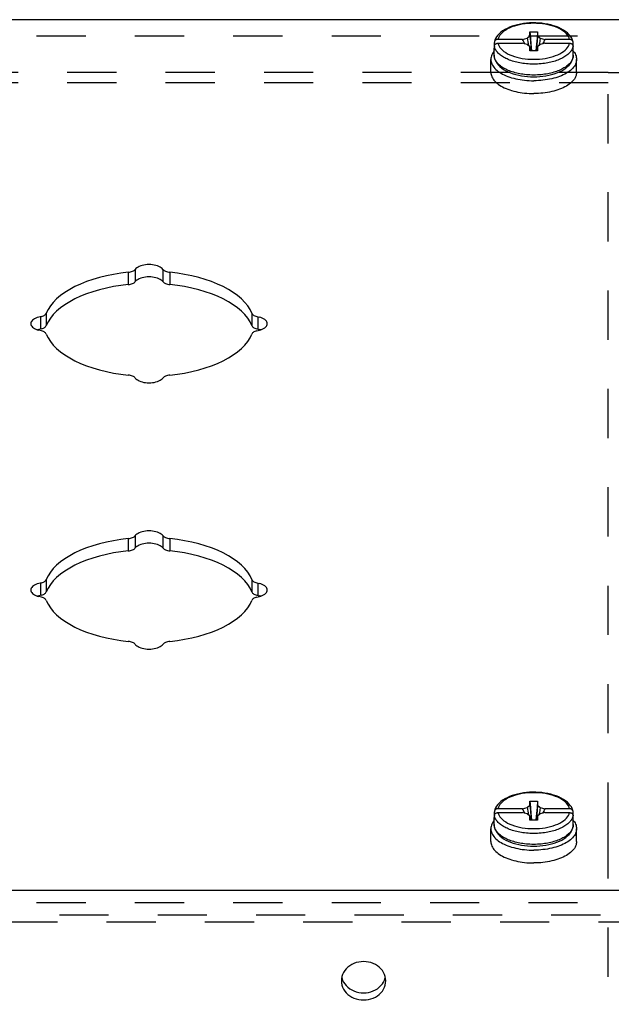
# Model space of a CAD drawing. Header units: inches. Extents: x 0 to 37.8, y 0 to 24.4.
# Tile 11 of 12: x 32.9 to 35.4, y 16.4 to 20.5. Entities that reach past the tile are written whole.
import ezdxf

# ---------------------------------------------------------------- set-up
doc = ezdxf.new("R2010")
doc.units = ezdxf.units.IN
doc.header["$LTSCALE"] = 2.077778
doc.header["$MEASUREMENT"] = 0
doc.linetypes.add('HIDDEN', pattern=[0.2, 0.1, -0.1])
doc.layers.add('DEFAULT_2', color=8, linetype='HIDDEN')
doc.layers.add('DOOR_ASSEMBLY', color=7, linetype='CONTINUOUS')

msp = doc.modelspace()

# ---------------------------------------------------------------- linework, layer by layer
at = {"layer": 'DEFAULT_2', "color": 8, "linetype": 'HIDDEN'}
for p, q in [((35.3931, 20.294), (24.7631, 20.294)), ((35.3931, 19.994), (35.3931, 20.294)), ((35.3931, 20.2933), (35.4531, 20.2933)), ((35.3931, 20.25), (24.7631, 20.25)), ((35.3931, 17.0867), (35.3931, 19.994)), ((35.3931, 13.5649), (35.3931, 17.0867)), ((24.7631, 16.7348), (35.3931, 16.7348))]:
    msp.add_line(p, q, dxfattribs=at)
at = {"layer": 'DOOR_ASSEMBLY', "color": 3, "linetype": 'Continuous'}
for p, q in [((35.5293, 20.5166), (24.6268, 20.5166)), ((24.6668, 16.8392), (35.4893, 16.8392))]:
    msp.add_line(p, q, dxfattribs=at)
at = {"layer": 'DOOR_ASSEMBLY', "color": 7, "linetype": 'Continuous'}
for p, q in [((35.0616, 20.4652), (35.0946, 20.4652)), ((35.0616, 20.4487), (35.0616, 20.4652)), ((35.0946, 20.4652), (35.0946, 20.4487)), ((35.0311, 20.4334), (34.927, 20.4334)), ((35.0311, 20.4334), (35.0504, 20.439)), ((35.0504, 20.439), (35.0616, 20.4487)), ((35.0946, 20.4487), (35.1057, 20.439)), ((35.1057, 20.439), (35.1251, 20.4334)), ((35.2292, 20.4334), (35.1251, 20.4334)), ((34.9111, 20.3663), (34.9111, 20.3966)), ((34.9119, 20.4049), (34.9119, 20.4204)), ((34.9119, 20.3884), (34.9119, 20.4039)), ((34.927, 20.4169), (35.0311, 20.4169)), ((35.0504, 20.4114), (35.0311, 20.4169)), ((35.0616, 20.4017), (35.0504, 20.4114)), ((35.0616, 20.3852), (35.0616, 20.4017)), ((35.0616, 20.4017), (35.0637, 20.3852)), ((35.0946, 20.3852), (35.0616, 20.3852)), ((35.0946, 20.4017), (35.0925, 20.3852)), ((35.1057, 20.4114), (35.0946, 20.4017)), ((35.0946, 20.4017), (35.0946, 20.3852)), ((35.1251, 20.4169), (35.1057, 20.4114)), ((35.1251, 20.4169), (35.2292, 20.4169)), ((35.2443, 20.4049), (35.2443, 20.4204)), ((35.2449, 20.4007), (35.2443, 20.4049)), ((35.2443, 20.3884), (35.2443, 20.4039)), ((35.2451, 20.3966), (35.2449, 20.4007)), ((35.2451, 20.3663), (35.2451, 20.3966)), ((34.8971, 20.2948), (34.8971, 20.349)), ((35.2451, 20.3663), (35.2449, 20.3624)), ((35.2591, 20.2948), (35.2591, 20.349)), ((33.3652, 19.4494), (33.3652, 19.3975)), ((33.3946, 19.4619), (33.3946, 19.41)), ((33.5115, 19.4619), (33.5115, 19.41)), ((33.541, 19.4494), (33.541, 19.3975)), ((32.9939, 19.2616), (32.9939, 19.2096)), ((33.0189, 19.2763), (33.0189, 19.2243)), ((33.8873, 19.2763), (33.8873, 19.2243)), ((33.9123, 19.2616), (33.9123, 19.2096)), ((33.9247, 19.2064), (33.9192, 19.208)), ((33.3652, 18.3244), (33.3652, 18.2725)), ((33.3946, 18.3369), (33.3946, 18.285)), ((33.5115, 18.3369), (33.5115, 18.285)), ((33.541, 18.3244), (33.541, 18.2725)), ((32.9939, 18.1366), (32.9939, 18.0846)), ((33.0189, 18.1513), (33.0189, 18.0993)), ((33.8873, 18.1513), (33.8873, 18.0993)), ((33.9123, 18.1366), (33.9123, 18.0846)), ((33.9247, 18.0814), (33.9192, 18.083)), ((35.1256, 17.2496), (35.1128, 17.2513)), ((35.0311, 17.1834), (34.927, 17.1834)), ((35.0311, 17.1834), (35.0504, 17.189)), ((35.0504, 17.189), (35.0616, 17.1987)), ((35.0616, 17.2152), (35.0946, 17.2152)), ((35.0616, 17.1987), (35.0616, 17.2152)), ((35.0946, 17.2152), (35.0946, 17.1987)), ((35.0946, 17.1987), (35.1057, 17.189)), ((35.1057, 17.189), (35.1251, 17.1834)), ((35.2292, 17.1834), (35.1251, 17.1834)), ((34.9111, 17.1163), (34.9111, 17.1466)), ((34.9119, 17.1549), (34.9119, 17.1704)), ((34.9119, 17.1384), (34.9119, 17.1539)), ((34.927, 17.1669), (35.0311, 17.1669)), ((35.0504, 17.1614), (35.0311, 17.1669)), ((35.0616, 17.1517), (35.0504, 17.1614)), ((35.0616, 17.1352), (35.0616, 17.1517)), ((35.0616, 17.1517), (35.0637, 17.1352)), ((35.0946, 17.1517), (35.0925, 17.1352)), ((35.1057, 17.1614), (35.0946, 17.1517)), ((35.0946, 17.1517), (35.0946, 17.1352)), ((35.1251, 17.1669), (35.1057, 17.1614)), ((35.1251, 17.1669), (35.2292, 17.1669)), ((35.2443, 17.1549), (35.2443, 17.1704)), ((35.2449, 17.1507), (35.2443, 17.1549)), ((35.2443, 17.1384), (35.2443, 17.1539)), ((35.2451, 17.1466), (35.2449, 17.1507)), ((35.2451, 17.1163), (35.2451, 17.1466)), ((34.8971, 17.0448), (34.8971, 17.099)), ((35.0946, 17.1352), (35.0616, 17.1352)), ((35.2451, 17.1163), (35.2449, 17.1124)), ((35.2591, 17.0448), (35.2591, 17.099)), ((34.2673, 16.4716), (34.2679, 16.4686))]:
    msp.add_line(p, q, dxfattribs=at)
at = {"layer": 'DOOR_ASSEMBLY', "color": 8, "linetype": 'HIDDEN'}
for p, q in [((24.6668, 20.4485), (35.4893, 20.4485)), ((24.6668, 16.7873), (35.4893, 16.7873)), ((24.5468, 16.7053), (35.6093, 16.7053))]:
    msp.add_line(p, q, dxfattribs=at)
at = {"layer": 'DOOR_ASSEMBLY', "color": 7, "linetype": 'Continuous'}
for points in [[(35.244, 20.4227), (35.2431, 20.4265), (35.2406, 20.4337), (35.2371, 20.4408), (35.2325, 20.4477), (35.2269, 20.4545), (35.2201, 20.461), (35.2124, 20.4672), (35.2038, 20.473), (35.1943, 20.4783), (35.1842, 20.4831), (35.1734, 20.4874), (35.1621, 20.4913), (35.1503, 20.4946), (35.1381, 20.4973), (35.1256, 20.4996), (35.1128, 20.5013), (35.0998, 20.5024), (35.0867, 20.5031), (35.0736, 20.5032), (35.0604, 20.5027), (35.0474, 20.5017), (35.0346, 20.5002), (35.022, 20.4981), (35.0097, 20.4955), (34.9979, 20.4924), (34.9864, 20.4888), (34.9756, 20.4847), (34.9653, 20.48), (34.9557, 20.4749), (34.9468, 20.4694), (34.9389, 20.4634), (34.9319, 20.4571), (34.9258, 20.4506), (34.9208, 20.4437), (34.9169, 20.4367), (34.914, 20.4297), (34.9121, 20.4226)], [(35.2292, 20.4334), (35.2273, 20.4396), (35.2245, 20.4455), (35.2207, 20.4514), (35.216, 20.4571), (35.2104, 20.4626), (35.2039, 20.4678), (35.1965, 20.4728), (35.1884, 20.4775), (35.1796, 20.4818), (35.17, 20.4857), (35.1599, 20.4892), (35.1493, 20.4923), (35.1381, 20.495), (35.1266, 20.4972), (35.1147, 20.4989), (35.1027, 20.5002), (35.0904, 20.5009), (35.0781, 20.5012), (35.0657, 20.5009), (35.0535, 20.5002), (35.0414, 20.4989), (35.0295, 20.4972), (35.018, 20.495), (35.0069, 20.4923), (34.9962, 20.4892), (34.9861, 20.4857), (34.9766, 20.4818), (34.9677, 20.4775), (34.9596, 20.4728), (34.9523, 20.4678), (34.9458, 20.4626), (34.9401, 20.4571), (34.9354, 20.4514), (34.9316, 20.4455), (34.9288, 20.4396), (34.927, 20.4334)], [(35.0616, 20.4652), (35.0638, 20.4392), (35.0662, 20.4131), (35.0689, 20.3867), (35.069, 20.3852)], [(35.0946, 20.4652), (35.0924, 20.4392), (35.0899, 20.4131), (35.0873, 20.3867), (35.0871, 20.3852)], [(34.9121, 20.4226), (34.912, 20.4217), (34.9119, 20.4204)], [(34.927, 20.4334), (34.9255, 20.4334), (34.924, 20.4332), (34.9226, 20.4329), (34.9212, 20.4325), (34.9199, 20.4319), (34.9186, 20.4313), (34.9174, 20.4305), (34.9163, 20.4296), (34.9153, 20.4287), (34.9144, 20.4277), (34.9137, 20.4266), (34.913, 20.4254), (34.9125, 20.4242), (34.9122, 20.423), (34.9121, 20.4226)], [(35.0405, 20.4142), (35.0383, 20.4186), (35.0359, 20.4234), (35.0335, 20.4284), (35.0311, 20.4334)], [(35.0504, 20.439), (35.0541, 20.4166), (35.056, 20.4065)], [(35.0616, 20.4487), (35.0638, 20.425), (35.0662, 20.4012), (35.068, 20.3852)], [(35.0946, 20.4487), (35.0924, 20.425), (35.0899, 20.4012), (35.0881, 20.3852)], [(35.1057, 20.439), (35.102, 20.4166), (35.1002, 20.4065)], [(35.1251, 20.4334), (35.1227, 20.4284), (35.1203, 20.4234), (35.1179, 20.4186), (35.1156, 20.4142)], [(35.244, 20.4227), (35.244, 20.423), (35.2436, 20.4242), (35.2431, 20.4254), (35.2425, 20.4266), (35.2417, 20.4277), (35.2408, 20.4287), (35.2398, 20.4296), (35.2387, 20.4305), (35.2375, 20.4312), (35.2363, 20.4319), (35.2349, 20.4324), (35.2335, 20.4329), (35.2321, 20.4332), (35.2306, 20.4334), (35.2292, 20.4334)], [(35.2443, 20.4204), (35.2442, 20.4217), (35.244, 20.4227)], [(34.9111, 20.3838), (34.9099, 20.3825), (34.9065, 20.3779), (34.9037, 20.3732), (34.9013, 20.3684), (34.8995, 20.3636), (34.8981, 20.3588), (34.8973, 20.3539), (34.8971, 20.349)], [(34.9119, 20.4049), (34.9113, 20.4007), (34.9111, 20.3966)], [(34.9111, 20.3966), (34.9113, 20.3925), (34.9119, 20.3884)], [(34.9119, 20.4039), (34.912, 20.4052), (34.9122, 20.4065), (34.9125, 20.4077), (34.913, 20.4089), (34.9137, 20.4101), (34.9144, 20.4112), (34.9153, 20.4122), (34.9163, 20.4131), (34.9174, 20.414), (34.9186, 20.4147), (34.9199, 20.4154), (34.9212, 20.4159), (34.9226, 20.4164), (34.924, 20.4167), (34.9255, 20.4169), (34.927, 20.4169)], [(34.9707, 20.3482), (34.9654, 20.3506), (34.9603, 20.353), (34.9554, 20.3555), (34.9507, 20.3582), (34.9463, 20.3609), (34.9421, 20.3637), (34.9381, 20.3667), (34.9344, 20.3697), (34.9309, 20.3727), (34.9277, 20.3758), (34.9248, 20.379), (34.9222, 20.3823), (34.9197, 20.3856), (34.9176, 20.3891), (34.9157, 20.3927), (34.9141, 20.3964), (34.9128, 20.4001), (34.9119, 20.4039)], [(34.927, 20.4169), (34.9288, 20.4108), (34.9316, 20.4048), (34.9354, 20.399), (34.9401, 20.3933), (34.9458, 20.3878), (34.9523, 20.3825), (34.9596, 20.3776), (34.9677, 20.3729), (34.9766, 20.3686), (34.9861, 20.3647), (34.9962, 20.3611), (35.0069, 20.358), (35.018, 20.3554), (35.0295, 20.3532), (35.0414, 20.3514), (35.0535, 20.3502), (35.0657, 20.3494), (35.0781, 20.3492), (35.0904, 20.3494), (35.1027, 20.3502), (35.1147, 20.3514), (35.1266, 20.3532), (35.1381, 20.3554), (35.1493, 20.358), (35.1599, 20.3611), (35.17, 20.3647), (35.1796, 20.3686), (35.1884, 20.3729), (35.1965, 20.3776), (35.2039, 20.3825), (35.2104, 20.3878), (35.216, 20.3933), (35.2207, 20.399), (35.2245, 20.4048), (35.2273, 20.4108), (35.2292, 20.4169)], [(35.2443, 20.4039), (35.2433, 20.4001), (35.242, 20.3964), (35.2404, 20.3927), (35.2385, 20.3891), (35.2364, 20.3856), (35.234, 20.3823), (35.2313, 20.379), (35.2284, 20.3758), (35.2252, 20.3727), (35.2218, 20.3696), (35.218, 20.3666), (35.2141, 20.3637), (35.2098, 20.3609), (35.2054, 20.3582), (35.2007, 20.3555), (35.1958, 20.353), (35.1907, 20.3506)], [(35.2292, 20.4169), (35.2306, 20.4169), (35.2321, 20.4167), (35.2335, 20.4164), (35.2349, 20.416), (35.2363, 20.4154), (35.2375, 20.4148), (35.2387, 20.414), (35.2398, 20.4131), (35.2408, 20.4122), (35.2417, 20.4112), (35.2425, 20.4101), (35.2431, 20.4089), (35.2436, 20.4077), (35.244, 20.4065), (35.2442, 20.4052), (35.2443, 20.4039)], [(35.2443, 20.3884), (35.2449, 20.3925), (35.2451, 20.3966)], [(35.2451, 20.3838), (35.2462, 20.3825), (35.2496, 20.3779), (35.2525, 20.3732), (35.2548, 20.3684), (35.2567, 20.3636), (35.258, 20.3588), (35.2588, 20.3539), (35.2591, 20.349)], [(34.8971, 20.349), (34.8973, 20.3441), (34.8981, 20.3392), (34.8995, 20.3343), (34.9013, 20.3295), (34.9037, 20.3248), (34.9065, 20.3201), (34.9099, 20.3155), (34.9138, 20.311), (34.9182, 20.3066), (34.923, 20.3023), (34.9283, 20.2982), (34.934, 20.2942), (34.9401, 20.2904)], [(35.0781, 20.2828), (35.0699, 20.2829), (35.062, 20.2832), (35.0543, 20.2836), (35.0469, 20.2843), (35.0397, 20.285), (35.0326, 20.2859), (35.0258, 20.287), (35.0191, 20.2882), (35.0125, 20.2895), (35.0061, 20.291), (34.9998, 20.2925), (34.9936, 20.2943), (34.9875, 20.2961), (34.9817, 20.2981), (34.976, 20.3002), (34.9705, 20.3024), (34.9651, 20.3048), (34.96, 20.3072), (34.9551, 20.3098), (34.9505, 20.3124), (34.946, 20.3152), (34.9418, 20.318), (34.9378, 20.321), (34.9341, 20.324), (34.9307, 20.3271), (34.9275, 20.3302), (34.9246, 20.3334), (34.9219, 20.3367), (34.9195, 20.3401), (34.9174, 20.3435), (34.9155, 20.3472), (34.9139, 20.3509), (34.9127, 20.3547), (34.9118, 20.3585), (34.9113, 20.3624), (34.9111, 20.3663)], [(34.9111, 20.3663), (34.9115, 20.3593), (34.9129, 20.3523), (34.9153, 20.3453), (34.9187, 20.3383), (34.9231, 20.3315), (34.9286, 20.3247), (34.9351, 20.3183), (34.9426, 20.3121), (34.951, 20.3064), (34.9601, 20.3011), (34.9699, 20.2963), (34.9804, 20.2919), (34.9914, 20.288), (35.0029, 20.2847), (35.0148, 20.2818), (35.027, 20.2795), (35.0395, 20.2777), (35.0523, 20.2763), (35.0651, 20.2756), (35.0781, 20.2753)], [(35.0781, 20.3287), (35.0699, 20.3288), (35.062, 20.3291), (35.0544, 20.3295), (35.047, 20.3302), (35.0397, 20.3309), (35.0327, 20.3318), (35.0259, 20.3329), (35.0192, 20.3341), (35.0126, 20.3354), (35.0062, 20.3368), (34.9999, 20.3384), (34.9938, 20.3401), (34.9878, 20.342), (34.9819, 20.3439), (34.9762, 20.346), (34.9707, 20.3482)], [(35.0781, 20.2753), (35.0911, 20.2756), (35.104, 20.2764), (35.1167, 20.2777), (35.1293, 20.2795), (35.1416, 20.2819), (35.1535, 20.2847), (35.165, 20.2881), (35.176, 20.292), (35.1864, 20.2964), (35.1962, 20.3012), (35.2053, 20.3065), (35.2137, 20.3122), (35.2211, 20.3184), (35.2276, 20.3248), (35.233, 20.3315), (35.2375, 20.3384), (35.2408, 20.3453), (35.2432, 20.3523), (35.2446, 20.3593), (35.2451, 20.3663)], [(35.2449, 20.3624), (35.2443, 20.3585), (35.2434, 20.3547), (35.2422, 20.3509), (35.2406, 20.3472), (35.2388, 20.3436), (35.2366, 20.3401), (35.2342, 20.3367), (35.2316, 20.3334), (35.2287, 20.3302), (35.2255, 20.3271), (35.2221, 20.324), (35.2184, 20.321), (35.2144, 20.3181), (35.2102, 20.3152), (35.2057, 20.3125), (35.201, 20.3098), (35.1961, 20.3072), (35.191, 20.3048), (35.1857, 20.3025), (35.1802, 20.3002), (35.1745, 20.2981), (35.1687, 20.2961), (35.1626, 20.2943), (35.1565, 20.2926), (35.1501, 20.291), (35.1437, 20.2895), (35.1372, 20.2882), (35.1305, 20.287), (35.1236, 20.286), (35.1165, 20.285), (35.1093, 20.2843), (35.1018, 20.2836), (35.0942, 20.2832), (35.0862, 20.2829), (35.0781, 20.2828)], [(35.1907, 20.3506), (35.1854, 20.3482), (35.1799, 20.346), (35.1742, 20.3439), (35.1684, 20.342), (35.1623, 20.3401), (35.1562, 20.3384), (35.1499, 20.3368), (35.1435, 20.3354), (35.137, 20.3341), (35.1303, 20.3329), (35.1234, 20.3318), (35.1164, 20.3309), (35.1092, 20.3302), (35.1017, 20.3295), (35.0941, 20.3291), (35.0862, 20.3288), (35.0781, 20.3287)], [(35.2591, 20.349), (35.2588, 20.3441), (35.258, 20.3392), (35.2567, 20.3343), (35.2548, 20.3295), (35.2525, 20.3248), (35.2496, 20.3201), (35.2462, 20.3155), (35.2423, 20.311), (35.238, 20.3066), (35.2332, 20.3023), (35.2279, 20.2982), (35.2222, 20.2942), (35.216, 20.2904)], [(34.8971, 20.2948), (34.8973, 20.2899), (34.8981, 20.2851), (34.8995, 20.2802), (34.9013, 20.2754), (34.9037, 20.2706), (34.9065, 20.266), (34.9099, 20.2614), (34.9138, 20.2568), (34.9182, 20.2525), (34.923, 20.2482), (34.9283, 20.2441), (34.934, 20.2401), (34.9401, 20.2363), (34.9467, 20.2326), (34.9536, 20.2291), (34.9609, 20.2259), (34.9685, 20.2228), (34.9765, 20.2199), (34.9848, 20.2173), (34.9933, 20.2149), (35.0021, 20.2127), (35.0111, 20.2108), (35.0203, 20.2091), (35.0296, 20.2076), (35.0392, 20.2065), (35.0488, 20.2055), (35.0585, 20.2049), (35.0683, 20.2045), (35.0781, 20.2043)], [(34.9401, 20.2904), (34.9467, 20.2867), (34.9536, 20.2833), (34.9609, 20.28), (34.9685, 20.2769), (34.9765, 20.2741), (34.9848, 20.2714), (34.9933, 20.269), (35.0021, 20.2668), (35.0111, 20.2649), (35.0203, 20.2632), (35.0296, 20.2618), (35.0392, 20.2606), (35.0488, 20.2597), (35.0585, 20.259), (35.0683, 20.2586), (35.0781, 20.2585)], [(35.2591, 20.2948), (35.2588, 20.2899), (35.258, 20.2851), (35.2567, 20.2802), (35.2548, 20.2754), (35.2525, 20.2706), (35.2496, 20.266), (35.2462, 20.2614), (35.2423, 20.2568), (35.238, 20.2525), (35.2332, 20.2482), (35.2279, 20.2441), (35.2222, 20.2401), (35.216, 20.2363), (35.2095, 20.2326), (35.2025, 20.2291), (35.1952, 20.2259), (35.1876, 20.2228), (35.1796, 20.2199), (35.1714, 20.2173), (35.1629, 20.2149), (35.1541, 20.2127), (35.1451, 20.2108), (35.1359, 20.2091), (35.1265, 20.2076), (35.117, 20.2065), (35.1074, 20.2055), (35.0976, 20.2049), (35.0879, 20.2045), (35.0781, 20.2043)], [(35.216, 20.2904), (35.2095, 20.2867), (35.2025, 20.2833), (35.1952, 20.28), (35.1876, 20.2769), (35.1796, 20.2741), (35.1714, 20.2714), (35.1629, 20.269), (35.1541, 20.2668), (35.1451, 20.2649), (35.1359, 20.2632), (35.1265, 20.2618), (35.117, 20.2606), (35.1074, 20.2597), (35.0976, 20.259), (35.0879, 20.2586), (35.0781, 20.2585)], [(33.5115, 19.41), (33.5084, 19.4134), (33.5045, 19.4167), (33.4998, 19.4196), (33.4945, 19.4223), (33.4886, 19.4246), (33.4821, 19.4266), (33.4752, 19.4281), (33.468, 19.4292), (33.4606, 19.4299), (33.4531, 19.4301), (33.4455, 19.4299), (33.4381, 19.4292), (33.4309, 19.4281), (33.424, 19.4266), (33.4176, 19.4246), (33.4116, 19.4223), (33.4063, 19.4196), (33.4016, 19.4167), (33.3978, 19.4134), (33.3946, 19.41)], [(33.3652, 19.3975), (33.3336, 19.3937), (33.3028, 19.3888), (33.2727, 19.3827), (33.2436, 19.3756), (33.2156, 19.3674), (33.1889, 19.3582), (33.1636, 19.348), (33.1398, 19.337), (33.1178, 19.3251), (33.0975, 19.3125), (33.0791, 19.2991), (33.0627, 19.2851), (33.0485, 19.2706), (33.0363, 19.2555), (33.0265, 19.2401), (33.0189, 19.2243)], [(33.3652, 19.3975), (33.3701, 19.3981), (33.3747, 19.3991), (33.3791, 19.4003), (33.3831, 19.4018), (33.3868, 19.4036), (33.3899, 19.4055), (33.3925, 19.4077), (33.3946, 19.41)], [(33.5115, 19.41), (33.5136, 19.4077), (33.5162, 19.4055), (33.5194, 19.4036), (33.523, 19.4018), (33.527, 19.4003), (33.5314, 19.3991), (33.5361, 19.3981), (33.541, 19.3975)], [(33.8873, 19.2243), (33.8796, 19.2401), (33.8698, 19.2555), (33.8577, 19.2706), (33.8434, 19.2851), (33.827, 19.2991), (33.8087, 19.3125), (33.7884, 19.3251), (33.7663, 19.337), (33.7426, 19.348), (33.7173, 19.3582), (33.6905, 19.3674), (33.6626, 19.3756), (33.6334, 19.3827), (33.6034, 19.3888), (33.5726, 19.3937), (33.541, 19.3975)], [(32.9985, 19.2107), (33.0027, 19.212), (33.0067, 19.2135), (33.0102, 19.2154), (33.0132, 19.2174), (33.0157, 19.2196), (33.0175, 19.2219), (33.0189, 19.2243)], [(33.8873, 19.2243), (33.8886, 19.2219), (33.8905, 19.2196), (33.893, 19.2174), (33.896, 19.2154), (33.8995, 19.2135), (33.9034, 19.212), (33.9076, 19.2107), (33.9192, 19.208)], [(32.9985, 19.2107), (32.987, 19.208), (32.9814, 19.2064)], [(33.5115, 18.285), (33.5084, 18.2884), (33.5045, 18.2917), (33.4998, 18.2946), (33.4945, 18.2973), (33.4886, 18.2996), (33.4821, 18.3016), (33.4752, 18.3031), (33.468, 18.3042), (33.4606, 18.3049), (33.4531, 18.3051), (33.4455, 18.3049), (33.4381, 18.3042), (33.4309, 18.3031), (33.424, 18.3016), (33.4176, 18.2996), (33.4116, 18.2973), (33.4063, 18.2946), (33.4016, 18.2917), (33.3978, 18.2884), (33.3946, 18.285)], [(33.3652, 18.2725), (33.3336, 18.2687), (33.3028, 18.2638), (33.2727, 18.2577), (33.2436, 18.2506), (33.2156, 18.2424), (33.1889, 18.2332), (33.1636, 18.223), (33.1398, 18.212), (33.1178, 18.2001), (33.0975, 18.1875), (33.0791, 18.1741), (33.0627, 18.1601), (33.0485, 18.1456), (33.0363, 18.1305), (33.0265, 18.1151), (33.0189, 18.0993)], [(33.3652, 18.2725), (33.3701, 18.2731), (33.3747, 18.2741), (33.3791, 18.2753), (33.3831, 18.2768), (33.3868, 18.2786), (33.3899, 18.2805), (33.3925, 18.2827), (33.3946, 18.285)], [(33.5115, 18.285), (33.5136, 18.2827), (33.5162, 18.2805), (33.5194, 18.2786), (33.523, 18.2768), (33.527, 18.2753), (33.5314, 18.2741), (33.5361, 18.2731), (33.541, 18.2725)], [(33.8873, 18.0993), (33.8796, 18.1151), (33.8698, 18.1305), (33.8577, 18.1456), (33.8434, 18.1601), (33.827, 18.1741), (33.8087, 18.1875), (33.7884, 18.2001), (33.7663, 18.212), (33.7426, 18.223), (33.7173, 18.2332), (33.6905, 18.2424), (33.6626, 18.2506), (33.6334, 18.2577), (33.6034, 18.2638), (33.5726, 18.2687), (33.541, 18.2725)], [(32.9985, 18.0857), (33.0027, 18.087), (33.0067, 18.0885), (33.0102, 18.0904), (33.0132, 18.0924), (33.0157, 18.0946), (33.0175, 18.0969), (33.0189, 18.0993)], [(33.8873, 18.0993), (33.8886, 18.0969), (33.8905, 18.0946), (33.893, 18.0924), (33.896, 18.0904), (33.8995, 18.0885), (33.9034, 18.087), (33.9076, 18.0857), (33.9192, 18.083)], [(32.9985, 18.0857), (32.987, 18.083), (32.9814, 18.0814)], [(35.1128, 17.2513), (35.0998, 17.2524), (35.0867, 17.2531), (35.0736, 17.2532), (35.0604, 17.2527), (35.0474, 17.2517), (35.0346, 17.2502), (35.022, 17.2481), (35.0097, 17.2455), (34.9979, 17.2424), (34.9864, 17.2388), (34.9756, 17.2347), (34.9653, 17.23), (34.9557, 17.2249), (34.9468, 17.2194), (34.9389, 17.2134), (34.9319, 17.2071), (34.9258, 17.2006), (34.9208, 17.1937), (34.9169, 17.1867), (34.914, 17.1797), (34.9121, 17.1726)], [(35.1027, 17.2502), (35.0904, 17.2509), (35.0781, 17.2512), (35.0657, 17.2509), (35.0535, 17.2502), (35.0414, 17.2489), (35.0295, 17.2472), (35.018, 17.245), (35.0069, 17.2423), (34.9962, 17.2392), (34.9861, 17.2357), (34.9766, 17.2318), (34.9677, 17.2275), (34.9596, 17.2228), (34.9523, 17.2178), (34.9458, 17.2126), (34.9401, 17.2071), (34.9354, 17.2014), (34.9316, 17.1955), (34.9288, 17.1896), (34.927, 17.1834)], [(35.1266, 17.2472), (35.1147, 17.2489), (35.1027, 17.2502)], [(35.244, 17.1727), (35.2431, 17.1765), (35.2406, 17.1837), (35.2371, 17.1908), (35.2325, 17.1977), (35.2269, 17.2045), (35.2201, 17.211), (35.2124, 17.2172), (35.2038, 17.223), (35.1943, 17.2283), (35.1842, 17.2331), (35.1734, 17.2374), (35.1621, 17.2413), (35.1503, 17.2446), (35.1381, 17.2473), (35.1256, 17.2496)], [(35.2292, 17.1834), (35.2273, 17.1896), (35.2245, 17.1955), (35.2207, 17.2014), (35.216, 17.2071), (35.2104, 17.2126), (35.2039, 17.2178), (35.1965, 17.2228), (35.1884, 17.2275), (35.1796, 17.2318), (35.17, 17.2357), (35.1599, 17.2392), (35.1493, 17.2423), (35.1381, 17.245), (35.1266, 17.2472)], [(34.927, 17.1834), (34.9255, 17.1834), (34.924, 17.1832), (34.9226, 17.1829), (34.9212, 17.1825), (34.9199, 17.1819), (34.9186, 17.1813), (34.9174, 17.1805), (34.9163, 17.1796), (34.9153, 17.1787), (34.9144, 17.1777), (34.9137, 17.1766), (34.913, 17.1754), (34.9125, 17.1742), (34.9122, 17.173), (34.9121, 17.1726)], [(35.0405, 17.1642), (35.0383, 17.1686), (35.0359, 17.1734), (35.0335, 17.1784), (35.0311, 17.1834)], [(35.0504, 17.189), (35.0541, 17.1666), (35.056, 17.1565)], [(35.0616, 17.2152), (35.0638, 17.1892), (35.0662, 17.1631), (35.0689, 17.1367), (35.069, 17.1352)], [(35.0616, 17.1987), (35.0638, 17.175), (35.0662, 17.1512), (35.068, 17.1352)], [(35.0946, 17.2152), (35.0924, 17.1892), (35.0899, 17.1631), (35.0873, 17.1367), (35.0871, 17.1352)], [(35.0946, 17.1987), (35.0924, 17.175), (35.0899, 17.1512), (35.0881, 17.1352)], [(35.1057, 17.189), (35.102, 17.1666), (35.1002, 17.1565)], [(35.1251, 17.1834), (35.1227, 17.1784), (35.1203, 17.1734), (35.1179, 17.1686), (35.1156, 17.1642)], [(35.244, 17.1727), (35.244, 17.173), (35.2436, 17.1742), (35.2431, 17.1754), (35.2425, 17.1766), (35.2417, 17.1777), (35.2408, 17.1787), (35.2398, 17.1796), (35.2387, 17.1805), (35.2375, 17.1812), (35.2363, 17.1819), (35.2349, 17.1824), (35.2335, 17.1829), (35.2321, 17.1832), (35.2306, 17.1834), (35.2292, 17.1834)], [(34.9119, 17.1549), (34.9113, 17.1507), (34.9111, 17.1466)], [(34.9111, 17.1466), (34.9113, 17.1425), (34.9119, 17.1384)], [(34.9121, 17.1726), (34.912, 17.1717), (34.9119, 17.1704)], [(34.9119, 17.1539), (34.912, 17.1552), (34.9122, 17.1565), (34.9125, 17.1577), (34.913, 17.1589), (34.9137, 17.1601), (34.9144, 17.1612), (34.9153, 17.1622), (34.9163, 17.1631), (34.9174, 17.164), (34.9186, 17.1647), (34.9199, 17.1654), (34.9212, 17.1659), (34.9226, 17.1664), (34.924, 17.1667), (34.9255, 17.1669), (34.927, 17.1669)], [(34.9707, 17.0982), (34.9654, 17.1006), (34.9603, 17.103), (34.9554, 17.1055), (34.9507, 17.1082), (34.9463, 17.1109), (34.9421, 17.1137), (34.9381, 17.1167), (34.9344, 17.1197), (34.9309, 17.1227), (34.9277, 17.1258), (34.9248, 17.129), (34.9222, 17.1323), (34.9197, 17.1356), (34.9176, 17.1391), (34.9157, 17.1427), (34.9141, 17.1464), (34.9128, 17.1501), (34.9119, 17.1539)], [(34.927, 17.1669), (34.9288, 17.1608), (34.9316, 17.1548), (34.9354, 17.149), (34.9401, 17.1433), (34.9458, 17.1378), (34.9523, 17.1325), (34.9596, 17.1276), (34.9677, 17.1229), (34.9766, 17.1186), (34.9861, 17.1147), (34.9962, 17.1111), (35.0069, 17.108), (35.018, 17.1054), (35.0295, 17.1032), (35.0414, 17.1014), (35.0535, 17.1002), (35.0657, 17.0994), (35.0781, 17.0992), (35.0904, 17.0994), (35.1027, 17.1002), (35.1147, 17.1014), (35.1266, 17.1032), (35.1381, 17.1054), (35.1493, 17.108), (35.1599, 17.1111), (35.17, 17.1147), (35.1796, 17.1186), (35.1884, 17.1229), (35.1965, 17.1276), (35.2039, 17.1325), (35.2104, 17.1378), (35.216, 17.1433), (35.2207, 17.149), (35.2245, 17.1548), (35.2273, 17.1608), (35.2292, 17.1669)], [(35.2443, 17.1539), (35.2433, 17.1501), (35.242, 17.1464), (35.2404, 17.1427), (35.2385, 17.1391), (35.2364, 17.1356), (35.234, 17.1323), (35.2313, 17.129), (35.2284, 17.1258), (35.2252, 17.1227), (35.2218, 17.1196), (35.218, 17.1166), (35.2141, 17.1137), (35.2098, 17.1109), (35.2054, 17.1082), (35.2007, 17.1055), (35.1958, 17.103), (35.1907, 17.1006)], [(35.2292, 17.1669), (35.2306, 17.1669), (35.2321, 17.1667), (35.2335, 17.1664), (35.2349, 17.166), (35.2363, 17.1654), (35.2375, 17.1648), (35.2387, 17.164), (35.2398, 17.1631), (35.2408, 17.1622), (35.2417, 17.1612), (35.2425, 17.1601), (35.2431, 17.1589), (35.2436, 17.1577), (35.244, 17.1565), (35.2442, 17.1552), (35.2443, 17.1539)], [(35.2443, 17.1704), (35.2442, 17.1717), (35.244, 17.1727)], [(35.2443, 17.1384), (35.2449, 17.1425), (35.2451, 17.1466)], [(34.9111, 17.1338), (34.9099, 17.1325), (34.9065, 17.1279), (34.9037, 17.1232), (34.9013, 17.1184), (34.8995, 17.1136), (34.8981, 17.1088), (34.8973, 17.1039), (34.8971, 17.099)], [(34.8971, 17.099), (34.8973, 17.0941), (34.8981, 17.0892), (34.8995, 17.0843), (34.9013, 17.0795), (34.9037, 17.0748), (34.9065, 17.0701), (34.9099, 17.0655), (34.9138, 17.061), (34.9182, 17.0566), (34.923, 17.0523), (34.9283, 17.0482), (34.934, 17.0442), (34.9401, 17.0404)], [(35.0781, 17.0328), (35.0699, 17.0329), (35.062, 17.0332), (35.0543, 17.0336), (35.0469, 17.0343), (35.0397, 17.035), (35.0326, 17.0359), (35.0258, 17.037), (35.0191, 17.0382), (35.0125, 17.0395), (35.0061, 17.041), (34.9998, 17.0425), (34.9936, 17.0443), (34.9875, 17.0461), (34.9817, 17.0481), (34.976, 17.0502), (34.9705, 17.0524), (34.9651, 17.0548), (34.96, 17.0572), (34.9551, 17.0598), (34.9505, 17.0624), (34.946, 17.0652), (34.9418, 17.068), (34.9378, 17.071), (34.9341, 17.074), (34.9307, 17.0771), (34.9275, 17.0802), (34.9246, 17.0834), (34.9219, 17.0867), (34.9195, 17.0901), (34.9174, 17.0935), (34.9155, 17.0972), (34.9139, 17.1009), (34.9127, 17.1047), (34.9118, 17.1085), (34.9113, 17.1124), (34.9111, 17.1163)], [(34.9111, 17.1163), (34.9115, 17.1093), (34.9129, 17.1023), (34.9153, 17.0953), (34.9187, 17.0883), (34.9231, 17.0815), (34.9286, 17.0747), (34.9351, 17.0683), (34.9426, 17.0621), (34.951, 17.0564), (34.9601, 17.0511), (34.9699, 17.0463), (34.9804, 17.0419), (34.9914, 17.038), (35.0029, 17.0347), (35.0148, 17.0318), (35.027, 17.0295), (35.0395, 17.0277), (35.0523, 17.0263), (35.0651, 17.0256), (35.0781, 17.0253)], [(35.0781, 17.0787), (35.0699, 17.0788), (35.062, 17.0791), (35.0544, 17.0795), (35.047, 17.0802), (35.0397, 17.0809), (35.0327, 17.0818), (35.0259, 17.0829), (35.0192, 17.0841), (35.0126, 17.0854), (35.0062, 17.0868), (34.9999, 17.0884), (34.9938, 17.0901), (34.9878, 17.092), (34.9819, 17.0939), (34.9762, 17.096), (34.9707, 17.0982)], [(35.0781, 17.0253), (35.0911, 17.0256), (35.104, 17.0264), (35.1167, 17.0277), (35.1293, 17.0295), (35.1416, 17.0319), (35.1535, 17.0347), (35.165, 17.0381), (35.176, 17.042), (35.1864, 17.0464), (35.1962, 17.0512), (35.2053, 17.0565), (35.2137, 17.0622), (35.2211, 17.0684), (35.2276, 17.0748), (35.233, 17.0815), (35.2375, 17.0884), (35.2408, 17.0953), (35.2432, 17.1023), (35.2446, 17.1093), (35.2451, 17.1163)], [(35.2449, 17.1124), (35.2443, 17.1085), (35.2434, 17.1047), (35.2422, 17.1009), (35.2406, 17.0972), (35.2388, 17.0936), (35.2366, 17.0901), (35.2342, 17.0867), (35.2316, 17.0834), (35.2287, 17.0802), (35.2255, 17.0771), (35.2221, 17.074), (35.2184, 17.071), (35.2144, 17.0681), (35.2102, 17.0652), (35.2057, 17.0625), (35.201, 17.0598), (35.1961, 17.0572), (35.191, 17.0548), (35.1857, 17.0525), (35.1802, 17.0502), (35.1745, 17.0481), (35.1687, 17.0461), (35.1626, 17.0443), (35.1565, 17.0426), (35.1501, 17.041), (35.1437, 17.0395), (35.1372, 17.0382), (35.1305, 17.037), (35.1236, 17.036), (35.1165, 17.035), (35.1093, 17.0343), (35.1018, 17.0336), (35.0942, 17.0332), (35.0862, 17.0329), (35.0781, 17.0328)], [(35.1907, 17.1006), (35.1854, 17.0982), (35.1799, 17.096), (35.1742, 17.0939), (35.1684, 17.092), (35.1623, 17.0901), (35.1562, 17.0884), (35.1499, 17.0868), (35.1435, 17.0854), (35.137, 17.0841), (35.1303, 17.0829), (35.1234, 17.0818), (35.1164, 17.0809), (35.1092, 17.0802), (35.1017, 17.0795), (35.0941, 17.0791), (35.0862, 17.0788), (35.0781, 17.0787)], [(35.2451, 17.1338), (35.2462, 17.1325), (35.2496, 17.1279), (35.2525, 17.1232), (35.2548, 17.1184), (35.2567, 17.1136), (35.258, 17.1088), (35.2588, 17.1039), (35.2591, 17.099)], [(35.2591, 17.099), (35.2588, 17.0941), (35.258, 17.0892), (35.2567, 17.0843), (35.2548, 17.0795)], [(35.2548, 17.0795), (35.2525, 17.0748), (35.2496, 17.0701), (35.2462, 17.0655), (35.2423, 17.061), (35.238, 17.0566), (35.2332, 17.0523), (35.2279, 17.0482), (35.2222, 17.0442), (35.216, 17.0404)], [(34.8971, 17.0448), (34.8973, 17.0399), (34.8981, 17.0351), (34.8995, 17.0302), (34.9013, 17.0254), (34.9037, 17.0206), (34.9065, 17.016), (34.9099, 17.0114), (34.9138, 17.0068), (34.9182, 17.0025), (34.923, 16.9982), (34.9283, 16.9941), (34.934, 16.9901), (34.9401, 16.9863), (34.9467, 16.9826), (34.9536, 16.9791), (34.9609, 16.9759), (34.9685, 16.9728), (34.9765, 16.9699), (34.9848, 16.9673), (34.9933, 16.9649), (35.0021, 16.9627), (35.0111, 16.9608), (35.0203, 16.9591), (35.0296, 16.9576), (35.0392, 16.9565), (35.0488, 16.9555), (35.0585, 16.9549), (35.0683, 16.9545), (35.0781, 16.9543)], [(34.9401, 17.0404), (34.9467, 17.0367), (34.9536, 17.0333), (34.9609, 17.03), (34.9685, 17.0269), (34.9765, 17.0241), (34.9848, 17.0214), (34.9933, 17.019), (35.0021, 17.0168), (35.0111, 17.0149), (35.0203, 17.0132), (35.0296, 17.0118), (35.0392, 17.0106), (35.0488, 17.0097), (35.0585, 17.009), (35.0683, 17.0086), (35.0781, 17.0085)], [(35.2591, 17.0448), (35.2588, 17.0399), (35.258, 17.0351), (35.2567, 17.0302), (35.2548, 17.0254), (35.2525, 17.0206), (35.2496, 17.016), (35.2462, 17.0114), (35.2423, 17.0068), (35.238, 17.0025), (35.2332, 16.9982), (35.2279, 16.9941), (35.2222, 16.9901), (35.216, 16.9863), (35.2095, 16.9826), (35.2025, 16.9791), (35.1952, 16.9759), (35.1876, 16.9728), (35.1796, 16.9699), (35.1714, 16.9673), (35.1629, 16.9649), (35.1541, 16.9627), (35.1451, 16.9608), (35.1359, 16.9591), (35.1265, 16.9576), (35.117, 16.9565), (35.1074, 16.9555), (35.0976, 16.9549), (35.0879, 16.9545), (35.0781, 16.9543)], [(35.216, 17.0404), (35.2095, 17.0367), (35.2025, 17.0333), (35.1952, 17.03), (35.1876, 17.0269), (35.1796, 17.0241), (35.1714, 17.0214), (35.1629, 17.019), (35.1541, 17.0168), (35.1451, 17.0149), (35.1359, 17.0132), (35.1265, 17.0118), (35.117, 17.0106), (35.1074, 17.0097), (35.0976, 17.009), (35.0879, 17.0086), (35.0781, 17.0085)], [(34.2679, 16.4686), (34.2708, 16.4598), (34.2749, 16.4514)], [(34.2749, 16.4514), (34.2799, 16.4434), (34.286, 16.436), (34.293, 16.4292), (34.3009, 16.4232), (34.3094, 16.4179), (34.3186, 16.4135), (34.3284, 16.41), (34.3385, 16.4075), (34.3488, 16.406), (34.3593, 16.4054), (34.3698, 16.406), (34.3802, 16.4075), (34.3903, 16.41), (34.4, 16.4135), (34.4092, 16.4179), (34.4178, 16.4232), (34.4256, 16.4292), (34.4326, 16.436), (34.4387, 16.4434), (34.4438, 16.4514)], [(34.4438, 16.4514), (34.4478, 16.4598), (34.4507, 16.4686)]]:
    msp.add_lwpolyline(points, dxfattribs=at)
at = {"layer": 'DOOR_ASSEMBLY', "color": 3, "linetype": 'Continuous'}
for points in [[(33.5115, 19.4619), (33.5084, 19.4654), (33.5045, 19.4686), (33.4998, 19.4716), (33.4945, 19.4742), (33.4886, 19.4766), (33.4821, 19.4785), (33.4752, 19.4801), (33.468, 19.4812), (33.4606, 19.4819), (33.4531, 19.4821), (33.4455, 19.4819), (33.4381, 19.4812), (33.4309, 19.4801), (33.424, 19.4785), (33.4176, 19.4766), (33.4116, 19.4742), (33.4063, 19.4716), (33.4016, 19.4686), (33.3978, 19.4654), (33.3946, 19.4619)], [(33.3652, 19.4494), (33.3336, 19.4456), (33.3028, 19.4407), (33.2727, 19.4347), (33.2436, 19.4275), (33.2156, 19.4193), (33.1889, 19.4101), (33.1636, 19.4), (33.1398, 19.389), (33.1178, 19.3771), (33.0975, 19.3644), (33.0791, 19.3511), (33.0627, 19.3371), (33.0485, 19.3225), (33.0363, 19.3075), (33.0265, 19.2921), (33.0189, 19.2763)], [(33.3652, 19.4494), (33.3701, 19.4501), (33.3747, 19.4511), (33.3791, 19.4523), (33.3831, 19.4538), (33.3868, 19.4555), (33.3899, 19.4575), (33.3925, 19.4596), (33.3946, 19.4619)], [(33.5115, 19.4619), (33.5136, 19.4596), (33.5162, 19.4575), (33.5194, 19.4555), (33.523, 19.4538), (33.527, 19.4523), (33.5314, 19.4511), (33.5361, 19.4501), (33.541, 19.4494)], [(33.8873, 19.2763), (33.8796, 19.2921), (33.8698, 19.3075), (33.8577, 19.3225), (33.8434, 19.3371), (33.827, 19.3511), (33.8087, 19.3644), (33.7884, 19.3771), (33.7663, 19.389), (33.7426, 19.4), (33.7173, 19.4101), (33.6905, 19.4193), (33.6626, 19.4275), (33.6334, 19.4347), (33.6034, 19.4407), (33.5726, 19.4456), (33.541, 19.4494)], [(32.9985, 19.2626), (32.987, 19.26), (32.9805, 19.2581), (32.9746, 19.2557), (32.9693, 19.2531), (32.9646, 19.2501), (32.9607, 19.2469), (32.9576, 19.2434), (32.9554, 19.2398), (32.954, 19.2361), (32.9536, 19.2323)], [(32.9985, 19.2626), (33.0027, 19.2639), (33.0067, 19.2655), (33.0102, 19.2673), (33.0132, 19.2693), (33.0157, 19.2715), (33.0175, 19.2738), (33.0189, 19.2763)], [(33.8873, 19.2763), (33.8886, 19.2738), (33.8905, 19.2715), (33.893, 19.2693), (33.896, 19.2673), (33.8995, 19.2655), (33.9034, 19.2639), (33.9076, 19.2626), (33.9192, 19.26)], [(33.9526, 19.2323), (33.9521, 19.2361), (33.9508, 19.2398), (33.9485, 19.2434), (33.9454, 19.2469), (33.9415, 19.2501), (33.9369, 19.2531), (33.9315, 19.2557), (33.9256, 19.2581), (33.9192, 19.26)], [(32.9536, 19.2323), (32.954, 19.2286), (32.9554, 19.2249), (32.9576, 19.2213), (32.9607, 19.2178), (32.9646, 19.2146), (32.9693, 19.2116), (32.9746, 19.209), (32.9805, 19.2066), (32.987, 19.2047)], [(33.9076, 19.2021), (33.9192, 19.2047), (33.9256, 19.2066), (33.9315, 19.209), (33.9369, 19.2116), (33.9415, 19.2146), (33.9454, 19.2178), (33.9485, 19.2213), (33.9508, 19.2249), (33.9521, 19.2286), (33.9526, 19.2323)], [(33.0189, 19.1884), (33.0175, 19.1909), (33.0157, 19.1932), (33.0132, 19.1954), (33.0102, 19.1974), (33.0067, 19.1992), (33.0027, 19.2008), (32.9985, 19.2021), (32.987, 19.2047)], [(33.0189, 19.1884), (33.0265, 19.1726), (33.0363, 19.1572), (33.0485, 19.1422), (33.0627, 19.1276), (33.0791, 19.1136), (33.0975, 19.1003), (33.1178, 19.0876), (33.1398, 19.0757), (33.1636, 19.0647), (33.1889, 19.0545), (33.2156, 19.0454), (33.2436, 19.0372), (33.2727, 19.03), (33.3028, 19.024), (33.3336, 19.0191), (33.3652, 19.0153)], [(33.541, 19.0153), (33.5726, 19.0191), (33.6034, 19.024), (33.6334, 19.03), (33.6626, 19.0372), (33.6905, 19.0454), (33.7173, 19.0545), (33.7426, 19.0647), (33.7663, 19.0757), (33.7884, 19.0876), (33.8087, 19.1003), (33.827, 19.1136), (33.8434, 19.1276), (33.8577, 19.1422), (33.8698, 19.1572), (33.8796, 19.1726), (33.8873, 19.1884)], [(33.9076, 19.2021), (33.9034, 19.2008), (33.8995, 19.1992), (33.896, 19.1974), (33.893, 19.1954), (33.8905, 19.1932), (33.8886, 19.1909), (33.8873, 19.1884)], [(33.3946, 19.0028), (33.3925, 19.0051), (33.3899, 19.0072), (33.3868, 19.0091), (33.3831, 19.0109), (33.3791, 19.0124), (33.3747, 19.0136), (33.3701, 19.0146), (33.3652, 19.0153)], [(33.541, 19.0153), (33.5361, 19.0146), (33.5314, 19.0136), (33.527, 19.0124), (33.523, 19.0109), (33.5194, 19.0091), (33.5162, 19.0072), (33.5136, 19.0051), (33.5115, 19.0028)], [(33.3946, 19.0028), (33.3978, 18.9993), (33.4016, 18.9961), (33.4063, 18.9931), (33.4116, 18.9905), (33.4176, 18.9881), (33.424, 18.9862), (33.4309, 18.9846), (33.4381, 18.9835), (33.4455, 18.9828), (33.4531, 18.9826), (33.4606, 18.9828), (33.468, 18.9835), (33.4752, 18.9846), (33.4821, 18.9862), (33.4886, 18.9881), (33.4945, 18.9905), (33.4998, 18.9931), (33.5045, 18.9961), (33.5084, 18.9993), (33.5115, 19.0028)], [(33.5115, 18.3369), (33.5084, 18.3404), (33.5045, 18.3436), (33.4998, 18.3466), (33.4945, 18.3492), (33.4886, 18.3516), (33.4821, 18.3535), (33.4752, 18.3551), (33.468, 18.3562), (33.4606, 18.3569), (33.4531, 18.3571), (33.4455, 18.3569), (33.4381, 18.3562), (33.4309, 18.3551), (33.424, 18.3535), (33.4176, 18.3516), (33.4116, 18.3492), (33.4063, 18.3466), (33.4016, 18.3436), (33.3978, 18.3404), (33.3946, 18.3369)], [(33.3652, 18.3244), (33.3336, 18.3206), (33.3028, 18.3157), (33.2727, 18.3097), (33.2436, 18.3025), (33.2156, 18.2943), (33.1889, 18.2851), (33.1636, 18.275), (33.1398, 18.264), (33.1178, 18.2521), (33.0975, 18.2394), (33.0791, 18.2261), (33.0627, 18.2121), (33.0485, 18.1975), (33.0363, 18.1825), (33.0265, 18.1671), (33.0189, 18.1513)], [(33.3652, 18.3244), (33.3701, 18.3251), (33.3747, 18.3261), (33.3791, 18.3273), (33.3831, 18.3288), (33.3868, 18.3305), (33.3899, 18.3325), (33.3925, 18.3346), (33.3946, 18.3369)], [(33.5115, 18.3369), (33.5136, 18.3346), (33.5162, 18.3325), (33.5194, 18.3305), (33.523, 18.3288), (33.527, 18.3273), (33.5314, 18.3261), (33.5361, 18.3251), (33.541, 18.3244)], [(33.8873, 18.1513), (33.8796, 18.1671), (33.8698, 18.1825), (33.8577, 18.1975), (33.8434, 18.2121), (33.827, 18.2261), (33.8087, 18.2394), (33.7884, 18.2521), (33.7663, 18.264), (33.7426, 18.275), (33.7173, 18.2851), (33.6905, 18.2943), (33.6626, 18.3025), (33.6334, 18.3097), (33.6034, 18.3157), (33.5726, 18.3206), (33.541, 18.3244)], [(32.9985, 18.1376), (32.987, 18.135), (32.9805, 18.1331), (32.9746, 18.1307), (32.9693, 18.1281), (32.9646, 18.1251), (32.9607, 18.1219), (32.9576, 18.1184), (32.9554, 18.1148), (32.954, 18.1111), (32.9536, 18.1073)], [(32.9985, 18.1376), (33.0027, 18.1389), (33.0067, 18.1405), (33.0102, 18.1423), (33.0132, 18.1443), (33.0157, 18.1465), (33.0175, 18.1488), (33.0189, 18.1513)], [(33.8873, 18.1513), (33.8886, 18.1488), (33.8905, 18.1465), (33.893, 18.1443), (33.896, 18.1423), (33.8995, 18.1405), (33.9034, 18.1389), (33.9076, 18.1376), (33.9192, 18.135)], [(33.9526, 18.1073), (33.9521, 18.1111), (33.9508, 18.1148), (33.9485, 18.1184), (33.9454, 18.1219), (33.9415, 18.1251), (33.9369, 18.1281), (33.9315, 18.1307), (33.9256, 18.1331), (33.9192, 18.135)], [(32.9536, 18.1073), (32.954, 18.1036), (32.9554, 18.0999), (32.9576, 18.0963), (32.9607, 18.0928), (32.9646, 18.0896), (32.9693, 18.0866), (32.9746, 18.084), (32.9805, 18.0816), (32.987, 18.0797)], [(33.9076, 18.0771), (33.9192, 18.0797), (33.9256, 18.0816), (33.9315, 18.084), (33.9369, 18.0866), (33.9415, 18.0896), (33.9454, 18.0928), (33.9485, 18.0963), (33.9508, 18.0999), (33.9521, 18.1036), (33.9526, 18.1073)], [(33.0189, 18.0634), (33.0175, 18.0659), (33.0157, 18.0682), (33.0132, 18.0704), (33.0102, 18.0724), (33.0067, 18.0742), (33.0027, 18.0758), (32.9985, 18.0771), (32.987, 18.0797)], [(33.0189, 18.0634), (33.0265, 18.0476), (33.0363, 18.0322), (33.0485, 18.0172), (33.0627, 18.0026), (33.0791, 17.9886), (33.0975, 17.9753), (33.1178, 17.9626), (33.1398, 17.9507), (33.1636, 17.9397), (33.1889, 17.9295), (33.2156, 17.9204), (33.2436, 17.9122), (33.2727, 17.905), (33.3028, 17.899), (33.3336, 17.8941), (33.3652, 17.8903)], [(33.541, 17.8903), (33.5726, 17.8941), (33.6034, 17.899), (33.6334, 17.905), (33.6626, 17.9122), (33.6905, 17.9204), (33.7173, 17.9295), (33.7426, 17.9397), (33.7663, 17.9507), (33.7884, 17.9626), (33.8087, 17.9753), (33.827, 17.9886), (33.8434, 18.0026), (33.8577, 18.0172), (33.8698, 18.0322), (33.8796, 18.0476), (33.8873, 18.0634)], [(33.9076, 18.0771), (33.9034, 18.0758), (33.8995, 18.0742), (33.896, 18.0724), (33.893, 18.0704), (33.8905, 18.0682), (33.8886, 18.0659), (33.8873, 18.0634)], [(33.3946, 17.8778), (33.3925, 17.8801), (33.3899, 17.8822), (33.3868, 17.8841), (33.3831, 17.8859), (33.3791, 17.8874), (33.3747, 17.8886), (33.3701, 17.8896), (33.3652, 17.8903)], [(33.541, 17.8903), (33.5361, 17.8896), (33.5314, 17.8886), (33.527, 17.8874), (33.523, 17.8859), (33.5194, 17.8841), (33.5162, 17.8822), (33.5136, 17.8801), (33.5115, 17.8778)], [(33.3946, 17.8778), (33.3978, 17.8743), (33.4016, 17.8711), (33.4063, 17.8681), (33.4116, 17.8655), (33.4176, 17.8631), (33.424, 17.8612), (33.4309, 17.8596), (33.4381, 17.8585), (33.4455, 17.8578), (33.4531, 17.8576), (33.4606, 17.8578), (33.468, 17.8585), (33.4752, 17.8596), (33.4821, 17.8612), (33.4886, 17.8631), (33.4945, 17.8655), (33.4998, 17.8681), (33.5045, 17.8711), (33.5084, 17.8743), (33.5115, 17.8778)], [(34.4507, 16.4747), (34.4478, 16.4834), (34.4438, 16.4919), (34.4387, 16.4998), (34.4326, 16.5072), (34.4256, 16.514), (34.4178, 16.5201), (34.4092, 16.5254), (34.4, 16.5298), (34.3903, 16.5333), (34.3802, 16.5358), (34.3698, 16.5373), (34.3593, 16.5378), (34.3488, 16.5373), (34.3385, 16.5358), (34.3284, 16.5333), (34.3186, 16.5298), (34.3094, 16.5254), (34.3009, 16.5201), (34.293, 16.514), (34.286, 16.5072), (34.2799, 16.4998), (34.2749, 16.4919), (34.2708, 16.4834), (34.2679, 16.4747), (34.2662, 16.4658), (34.2656, 16.4566)], [(34.4531, 16.4566), (34.4525, 16.4658), (34.4507, 16.4747)], [(34.2656, 16.4566), (34.2662, 16.4475), (34.2679, 16.4386), (34.2708, 16.4298), (34.2749, 16.4214), (34.2799, 16.4134), (34.286, 16.406), (34.293, 16.3992), (34.3009, 16.3932), (34.3094, 16.3879), (34.3186, 16.3835), (34.3284, 16.38), (34.3385, 16.3775), (34.3488, 16.376), (34.3593, 16.3754), (34.3698, 16.376), (34.3802, 16.3775), (34.3903, 16.38), (34.4, 16.3835), (34.4092, 16.3879), (34.4178, 16.3932), (34.4256, 16.3992), (34.4326, 16.406), (34.4387, 16.4134), (34.4438, 16.4214), (34.4478, 16.4298), (34.4507, 16.4386), (34.4525, 16.4475), (34.4531, 16.4566)]]:
    msp.add_lwpolyline(points, dxfattribs=at)

doc.saveas('drawing.dxf')
